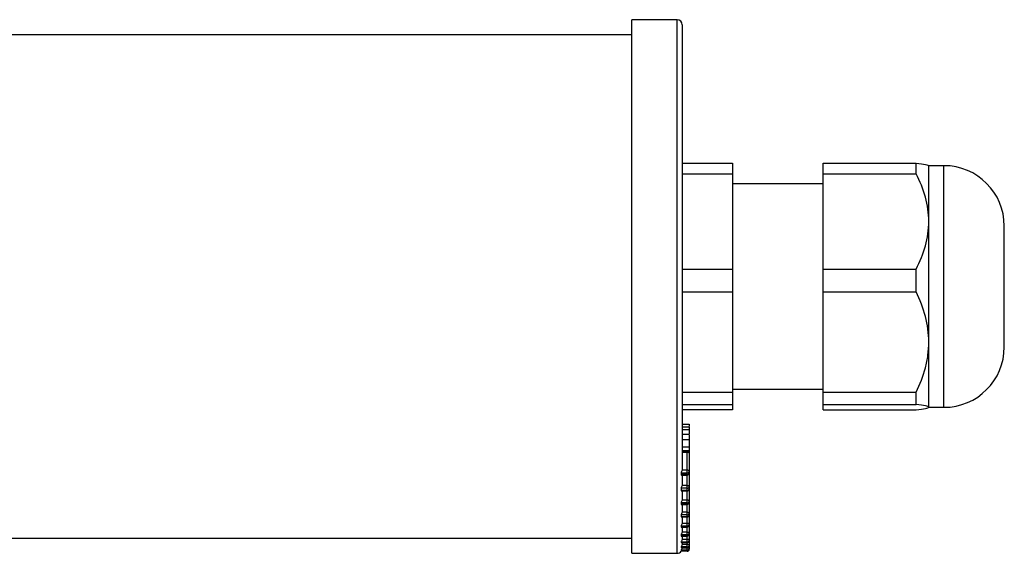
# Model space of a CAD drawing. Header units: millimetres. Extents: x -892 to 1035, y 405 to 463.
# Tile 2 of 3: x 794 to 892, y 408 to 461. Entities that reach past the tile are written whole.
import ezdxf

# ---------------------------------------------------------------- set-up
doc = ezdxf.new("R2010")
doc.units = ezdxf.units.MM

msp = doc.modelspace()

# ---------------------------------------------------------------- linework, layer by layer
at = {"color": 7, "linetype": 'Continuous', "lineweight": 25}
for p, q in [((859.7, 460.879), (855.2, 460.879)), ((855.2, 407.879), (855.2, 460.879)), ((860.2, 460.379), (860.2, 416.207)), ((855.2, 459.379), (-886.8, 459.379)), ((860.2, 446.621), (865.2, 446.621)), ((865.2, 446.621), (865.2, 445.577)), ((874.2, 446.621), (883.45, 446.621)), ((874.2, 445.577), (874.2, 446.621)), ((883.45, 445.577), (883.45, 446.621)), ((886.2, 446.379), (884.7, 446.379)), ((884.7, 440.844), (884.7, 446.379)), ((860.2, 445.577), (865.2, 445.577)), ((865.2, 445.577), (865.2, 436.111)), ((874.2, 445.577), (883.45, 445.577)), ((874.2, 436.111), (874.2, 445.577)), ((874.2, 444.579), (865.2, 444.579)), ((884.7, 428.856), (884.7, 440.844)), ((892.2, 437.611), (892.2, 440.379)), ((892.2, 428.379), (892.2, 437.611)), ((860.2, 436.111), (865.2, 436.111)), ((865.2, 436.111), (865.2, 433.844)), ((874.2, 436.111), (883.45, 436.111)), ((874.2, 433.844), (874.2, 436.111)), ((883.45, 433.844), (883.45, 436.111)), ((860.2, 433.844), (865.2, 433.844)), ((865.2, 433.844), (865.2, 423.868)), ((874.2, 433.844), (883.45, 433.844)), ((874.2, 423.868), (874.2, 433.844)), ((884.7, 422.391), (884.7, 428.856)), ((860.2, 423.868), (865.2, 423.868)), ((865.2, 424.179), (874.2, 424.179)), ((865.2, 423.868), (865.2, 422.646)), ((874.2, 423.868), (883.45, 423.868)), ((874.2, 422.646), (874.2, 423.868)), ((883.45, 422.646), (883.45, 423.868)), ((860.2, 422.646), (865.2, 422.646)), ((865.2, 422.646), (865.2, 422.137)), ((874.2, 422.646), (883.45, 422.646)), ((874.2, 422.137), (874.2, 422.646)), ((865.2, 422.137), (860.2, 422.137)), ((874.2, 422.137), (883.45, 422.137)), ((884.7, 422.379), (886.2, 422.379)), ((860.2, 420.717), (860.9, 420.717)), ((860.2, 420.713), (860.9, 420.713)), ((860.9, 420.717), (860.9, 420.713)), ((860.9, 420.713), (860.9, 420.488)), ((860.9, 420.413), (860.2, 420.413)), ((860.2, 420.187), (860.9, 420.187)), ((860.2, 420.186), (860.9, 420.186)), ((860.9, 419.68), (860.2, 419.68)), ((860.9, 420.187), (860.9, 420.186)), ((860.9, 419.68), (860.9, 419.213)), ((860.2, 419.18), (860.9, 419.18)), ((860.9, 419.213), (860.9, 419.18)), ((860.9, 419.18), (860.9, 418.469)), ((860.2, 418.469), (860.9, 418.469)), ((860.2, 418.465), (860.9, 418.465)), ((860.2, 418.091), (860.9, 418.091)), ((860.2, 418.051), (860.9, 418.051)), ((860.2, 417.942), (860.9, 417.942)), ((860.2, 417.917), (860.9, 417.917)), ((860.9, 418.469), (860.9, 418.465)), ((860.9, 418.465), (860.9, 418.091)), ((860.9, 418.091), (860.9, 418.051)), ((860.9, 418.051), (860.9, 417.942)), ((860.9, 417.942), (860.9, 417.917)), ((860.9, 417.917), (860.9, 417.832)), ((860.9, 417.832), (860.9, 415.994)), ((860.7, 415.852), (860.099, 415.852)), ((860.7, 415.711), (860.099, 415.711)), ((860.7, 416.135), (860.189, 416.135)), ((860.7, 415.852), (860.7, 416.135)), ((860.7, 415.711), (860.7, 415.852)), ((860.9, 415.994), (860.9, 415.852)), ((860.9, 415.852), (860.9, 414.497)), ((860.137, 415.652), (860.7, 415.652)), ((860.2, 415.652), (860.2, 414.705)), ((860.7, 414.344), (860.099, 414.344)), ((860.7, 414.119), (860.099, 414.119)), ((860.13, 414.072), (860.7, 414.072)), ((860.7, 414.626), (860.189, 414.626)), ((860.2, 414.072), (860.2, 413.254)), ((860.7, 414.344), (860.7, 414.626)), ((860.7, 414.119), (860.7, 414.344)), ((860.9, 414.497), (860.9, 414.272)), ((860.9, 414.272), (860.9, 413.056)), ((860.7, 412.892), (860.099, 412.892)), ((860.7, 412.777), (860.099, 412.777)), ((860.7, 413.17), (860.189, 413.17)), ((860.7, 412.892), (860.7, 413.17)), ((860.7, 412.777), (860.7, 412.892)), ((860.9, 413.056), (860.9, 412.941)), ((860.9, 412.941), (860.9, 411.863)), ((860.124, 412.741), (860.7, 412.741)), ((860.7, 411.963), (860.189, 411.963)), ((860.2, 412.741), (860.2, 412.052)), ((860.7, 411.689), (860.7, 411.963)), ((860.9, 411.863), (860.9, 411.688)), ((860.7, 411.689), (860.099, 411.689)), ((860.7, 411.514), (860.099, 411.514)), ((860.118, 411.488), (860.7, 411.488)), ((860.7, 410.85), (860.189, 410.85)), ((860.2, 411.488), (860.2, 410.943)), ((860.7, 411.514), (860.7, 411.689)), ((860.7, 410.585), (860.7, 410.85)), ((860.9, 411.688), (860.9, 410.766)), ((860.7, 410.585), (860.099, 410.585)), ((860.7, 410.5), (860.099, 410.5)), ((860.113, 410.481), (860.7, 410.481)), ((860.7, 409.981), (860.189, 409.981)), ((860.2, 410.481), (860.2, 410.078)), ((860.7, 410.5), (860.7, 410.585)), ((860.7, 409.724), (860.7, 409.981)), ((860.9, 410.766), (860.9, 410.681)), ((860.9, 410.681), (860.9, 409.912)), ((860.9, 409.912), (860.9, 409.792)), ((-886.8, 409.379), (855.2, 409.379)), ((860.7, 409.724), (860.099, 409.724)), ((860.7, 409.604), (860.099, 409.604)), ((860.7, 409), (860.099, 409)), ((860.099, 408.949), (860.105, 408.943)), ((860.7, 408.949), (860.099, 408.949)), ((860.105, 408.942), (860.7, 408.942)), ((860.108, 409.592), (860.7, 409.592)), ((860.7, 409.245), (860.189, 409.245)), ((860.2, 409.592), (860.2, 409.344)), ((860.2, 408.942), (860.2, 408.842)), ((860.7, 409.604), (860.7, 409.724)), ((860.7, 409), (860.7, 409.245)), ((860.7, 408.949), (860.7, 409)), ((860.9, 409.792), (860.9, 409.193)), ((860.9, 409.193), (860.9, 409.142)), ((860.9, 409.142), (860.9, 408.705)), ((855.2, 407.879), (859.7, 407.879)), ((860.7, 408.508), (860.099, 408.508)), ((860.099, 408.447), (860.103, 408.447)), ((860.7, 408.447), (860.099, 408.447)), ((860.7, 408.187), (860.099, 408.187)), ((860.099, 408.17), (860.101, 408.171)), ((860.7, 408.17), (860.099, 408.17)), ((860.7, 408.078), (860.099, 408.078)), ((860.101, 408.169), (860.7, 408.169)), ((860.103, 408.444), (860.7, 408.444)), ((860.7, 408.74), (860.189, 408.74)), ((860.194, 408.444), (860.189, 408.404)), ((860.7, 408.404), (860.189, 408.404)), ((860.7, 408.508), (860.7, 408.74)), ((860.7, 408.447), (860.7, 408.508)), ((860.7, 408.187), (860.7, 408.404)), ((860.7, 408.17), (860.7, 408.187)), ((860.9, 408.705), (860.9, 408.644)), ((860.9, 408.644), (860.9, 408.386)), ((860.9, 408.386), (860.9, 408.369)), ((860.9, 408.369), (860.9, 408.278))]:
    msp.add_line(p, q, dxfattribs=at)
at = {"color": 8, "linetype": 'Continuous', "lineweight": 25}
for p, q in [((859.7, 407.879), (859.7, 460.879)), ((886.2, 440.844), (886.2, 446.379)), ((886.2, 422.379), (886.2, 440.844)), ((860.7, 416.135), (860.7, 417.917)), ((860.7, 415.652), (860.7, 415.711)), ((860.7, 414.626), (860.7, 415.652)), ((860.7, 414.072), (860.7, 414.119)), ((860.7, 413.17), (860.7, 414.072)), ((860.7, 412.741), (860.7, 412.777)), ((860.7, 411.963), (860.7, 412.741)), ((860.7, 411.488), (860.7, 411.514)), ((860.7, 410.85), (860.7, 411.488)), ((860.7, 410.481), (860.7, 410.5)), ((860.7, 409.981), (860.7, 410.481)), ((860.7, 409.592), (860.7, 409.604)), ((860.7, 409.245), (860.7, 409.592)), ((860.7, 408.942), (860.7, 408.949)), ((860.7, 408.74), (860.7, 408.942)), ((860.7, 408.444), (860.7, 408.447)), ((860.7, 408.404), (860.7, 408.444)), ((860.7, 408.169), (860.7, 408.17)), ((860.7, 408.078), (860.7, 408.169)), ((860.878, 408.278), (860.9, 408.278))]:
    msp.add_line(p, q, dxfattribs=at)
at = {"color": 7, "linetype": 'Continuous', "lineweight": 25, "flags": 128}
for points in [[(860.7, 414.626), (860.739, 414.623), (860.777, 414.616), (860.811, 414.604), (860.842, 414.588), (860.866, 414.568), (860.885, 414.546), (860.896, 414.522), (860.9, 414.497)], [(860.9, 413.056), (860.896, 413.078), (860.885, 413.1), (860.866, 413.12), (860.842, 413.137), (860.811, 413.151), (860.777, 413.162), (860.739, 413.168), (860.7, 413.17)], [(860.7, 411.963), (860.739, 411.961), (860.777, 411.955), (860.811, 411.946), (860.842, 411.933), (860.866, 411.918), (860.885, 411.901), (860.896, 411.882), (860.9, 411.863)], [(860.9, 410.766), (860.896, 410.782), (860.885, 410.798), (860.866, 410.813), (860.842, 410.826), (860.811, 410.836), (860.777, 410.844), (860.739, 410.849), (860.7, 410.85)], [(860.7, 409.981), (860.739, 409.979), (860.777, 409.975), (860.811, 409.969), (860.842, 409.961), (860.866, 409.95), (860.885, 409.938), (860.896, 409.925), (860.9, 409.912)]]:
    msp.add_lwpolyline(points, dxfattribs=at)
at = {"color": 7, "linetype": 'Continuous', "lineweight": 25}
for centre, radius, start, end in [((859.7, 460.379), 0.5, 360, 90), ((886.2, 440.379), 6, 0, 90), ((886.2, 428.379), 6, 270, 0), ((860.7, 417.832), 0.2, 0, 25.01212), ((860.725, 415.958), 0.179, 11.42175, 98.04947), ((860.725, 416.029), 0.179, 261.95053, 348.57825), ((860.7, 415.852), 0.2, 270, 0), ((860.725, 415.887), 0.179, 261.95053, 348.57825), ((860.721, 414.524), 0.181, 263.45913, 351.44831), ((860.7, 414.272), 0.2, 270, 0), ((860.721, 414.299), 0.181, 263.45913, 351.44831), ((860.717, 413.076), 0.185, 264.88893, 353.75645), ((860.7, 412.941), 0.2, 270, 0), ((860.717, 412.961), 0.185, 264.88893, 353.75645), ((860.713, 411.877), 0.188, 266.18874, 355.59805), ((860.7, 411.688), 0.2, 270, 0), ((860.713, 411.702), 0.188, 266.18874, 355.59805), ((860.709, 410.776), 0.191, 267.32466, 357.04786), ((860.7, 410.681), 0.2, 270, 0), ((860.709, 410.691), 0.191, 267.32466, 357.04786), ((860.706, 409.918), 0.194, 268.27456, 358.16379), ((860.7, 409.792), 0.2, 270, 0), ((860.706, 409.799), 0.194, 268.27456, 358.16379), ((860.747, 409.013), 0.237, 49.60931, 101.36905), ((860.703, 409.197), 0.197, 269.02424, 358.98981), ((860.7, 409.142), 0.2, 270, 0), ((860.703, 409.145), 0.197, 269.02424, 358.98981), ((859.7, 408.379), 0.5, 270, 322.95875), ((860.749, 408.426), 0.318, 61.51839, 98.77946), ((860.702, 408.707), 0.198, 269.56481, 359.55809), ((860.7, 408.644), 0.2, 270, 0), ((860.702, 408.646), 0.198, 269.56481, 359.55809), ((860.75, 407.817), 0.589, 75.20406, 94.83381), ((860.7, 408.387), 0.2, 269.89099, 359.89057), ((860.7, 408.369), 0.2, 270, 0), ((860.7, 408.369), 0.2, 269.89099, 359.89057), ((860.7, 408.278), 0.2, 270, 0)]:
    msp.add_arc(centre, radius, start, end, dxfattribs=at)
at = {"color": 8, "linetype": 'Continuous', "lineweight": 25}
msp.add_arc((860.781, 417.828), 0.12, 2.16087, 48.12871, dxfattribs=at)
at = {"color": 7, "linetype": 'Continuous', "lineweight": 25}
for points, knots in [([(883.45, 446.621), (883.829, 446.581), (884.141, 446.54), (884.469, 446.476), (884.554, 446.455), (884.67, 446.411), (884.7, 446.389), (884.7, 446.367)], [0, 0, 0, 0, 0.5, 0.5, 0.75, 0.75, 1, 1, 1, 1]), ([(884.7, 440.844), (884.7, 441.665), (884.58, 442.468), (884.146, 444.046), (883.829, 444.824), (883.45, 445.577)], [0, 0, 0, 0, 0.5, 0.5, 1, 1, 1, 1]), ([(883.45, 436.111), (883.829, 436.863), (884.141, 437.631), (884.469, 438.812), (884.554, 439.211), (884.67, 440.022), (884.7, 440.433), (884.7, 440.844)], [0, 0, 0, 0, 0.5, 0.5, 0.75, 0.75, 1, 1, 1, 1]), ([(884.7, 428.856), (884.7, 429.721), (884.58, 430.568), (884.146, 432.231), (883.829, 433.05), (883.45, 433.844)], [0, 0, 0, 0, 0.5, 0.5, 1, 1, 1, 1]), ([(883.45, 423.868), (883.829, 424.662), (884.141, 425.47), (884.469, 426.715), (884.554, 427.136), (884.67, 427.99), (884.7, 428.423), (884.7, 428.856)], [0, 0, 0, 0, 0.5, 0.5, 0.75, 0.75, 1, 1, 1, 1]), ([(884.7, 422.391), (884.7, 422.436), (884.58, 422.479), (884.146, 422.564), (883.829, 422.605), (883.45, 422.646)], [0, 0, 0, 0, 0.5, 0.5, 1, 1, 1, 1]), ([(883.45, 422.137), (883.829, 422.177), (884.141, 422.219), (884.469, 422.282), (884.554, 422.304), (884.67, 422.347), (884.7, 422.369), (884.7, 422.391)], [0, 0, 0, 0, 0.5, 0.5, 0.75, 0.75, 1, 1, 1, 1]), ([(860.9, 420.396), (860.9, 420.401), (860.9, 420.424), (860.9, 420.331), (860.9, 420.235), (860.9, 420.187)], [0, 0, 0, 0, 0.134842, 0.56678, 1, 1, 1, 1]), ([(860.9, 420.186), (860.9, 420.12), (860.9, 420.001), (860.9, 419.831), (860.9, 419.756)], [0, 0, 0, 0, 0.563158, 1, 1, 1, 1]), ([(860.189, 416.135), (860.178, 416.097), (860.157, 416.046), (860.118, 415.944), (860.099, 415.891), (860.099, 415.852)], [0, 0, 0, 0, 0.5, 0.5, 1, 1, 1, 1]), ([(860.099, 415.711), (860.101, 415.698), (860.103, 415.673), (860.119, 415.654), (860.132, 415.654), (860.137, 415.654)], [0, 0, 0, 0, 0.365346, 0.729062, 1, 1, 1, 1]), ([(860.189, 414.626), (860.178, 414.584), (860.157, 414.532), (860.117, 414.431), (860.099, 414.379), (860.099, 414.344)], [0, 0, 0, 0, 0.5, 0.5, 1, 1, 1, 1]), ([(860.099, 414.119), (860.1, 414.108), (860.103, 414.085), (860.117, 414.072), (860.127, 414.074), (860.13, 414.074)], [0, 0, 0, 0, 0.412266, 0.822704, 1, 1, 1, 1]), ([(860.189, 413.17), (860.178, 413.126), (860.157, 413.073), (860.118, 412.973), (860.099, 412.924), (860.099, 412.892)], [0, 0, 0, 0, 0.5, 0.5, 1, 1, 1, 1]), ([(860.099, 412.777), (860.101, 412.768), (860.103, 412.748), (860.115, 412.739), (860.123, 412.742), (860.124, 412.742)], [0, 0, 0, 0, 0.474566, 0.947014, 1, 1, 1, 1]), ([(860.189, 411.963), (860.178, 411.916), (860.157, 411.861), (860.117, 411.763), (860.099, 411.717), (860.099, 411.689)], [0, 0, 0, 0, 0.5, 0.5, 1, 1, 1, 1]), ([(860.099, 411.514), (860.1, 411.506), (860.102, 411.49), (860.113, 411.489), (860.118, 411.489)], [0, 0, 0, 0, 0.554767, 1, 1, 1, 1]), ([(860.189, 410.85), (860.178, 410.801), (860.157, 410.747), (860.118, 410.651), (860.099, 410.608), (860.099, 410.585)], [0, 0, 0, 0, 0.5, 0.5, 1, 1, 1, 1]), ([(860.099, 410.5), (860.1, 410.493), (860.102, 410.481), (860.111, 410.483), (860.113, 410.483)], [0, 0, 0, 0, 0.669519, 1, 1, 1, 1]), ([(860.189, 409.981), (860.178, 409.93), (860.157, 409.875), (860.117, 409.783), (860.099, 409.743), (860.099, 409.724)], [0, 0, 0, 0, 0.5, 0.5, 1, 1, 1, 1]), ([(860.099, 409.604), (860.1, 409.598), (860.1, 409.591), (860.107, 409.593), (860.108, 409.594)], [0, 0, 0, 0, 0.8408, 1, 1, 1, 1]), ([(860.189, 409.245), (860.178, 409.193), (860.157, 409.139), (860.118, 409.051), (860.099, 409.015), (860.099, 409)], [0, 0, 0, 0, 0.5, 0.5, 1, 1, 1, 1]), ([(860.189, 408.74), (860.178, 408.687), (860.157, 408.634), (860.117, 408.55), (860.099, 408.518), (860.099, 408.508)], [0, 0, 0, 0, 0.5, 0.5, 1, 1, 1, 1]), ([(860.189, 408.404), (860.178, 408.35), (860.157, 408.298), (860.118, 408.22), (860.099, 408.192), (860.099, 408.187)], [0, 0, 0, 0, 0.5, 0.5, 1, 1, 1, 1]), ([(860.152, 408.169), (860.15, 408.164), (860.139, 408.138), (860.119, 408.108), (860.102, 408.082), (860.1, 408.08), (860.099, 408.078)], [0, 0, 0, 0, 0.083798, 0.452074, 0.7573819, 1, 1, 1, 1])]:
    msp.add_open_spline(points, degree=3, knots=knots, dxfattribs=at)
for points in [[(860.099, 415.852), (860.1, 415.805), (860.1, 415.758), (860.099, 415.711)], [(860.2, 416.207), (860.2, 416.183), (860.197, 416.159), (860.189, 416.135)], [(860.099, 414.344), (860.1, 414.269), (860.1, 414.194), (860.099, 414.119)], [(860.2, 414.705), (860.2, 414.678), (860.196, 414.652), (860.189, 414.626)], [(860.099, 412.892), (860.1, 412.854), (860.1, 412.815), (860.099, 412.777)], [(860.2, 413.254), (860.2, 413.226), (860.197, 413.198), (860.189, 413.17)], [(860.2, 412.052), (860.2, 412.022), (860.196, 411.992), (860.189, 411.963)], [(860.099, 411.689), (860.1, 411.631), (860.1, 411.573), (860.099, 411.514)], [(860.2, 410.943), (860.2, 410.912), (860.197, 410.881), (860.189, 410.85)], [(860.099, 410.585), (860.1, 410.556), (860.1, 410.528), (860.099, 410.5)], [(860.2, 410.078), (860.2, 410.045), (860.196, 410.013), (860.189, 409.981)], [(860.099, 409.724), (860.1, 409.684), (860.1, 409.644), (860.099, 409.604)], [(860.099, 409), (860.1, 408.983), (860.1, 408.966), (860.099, 408.949)], [(860.2, 409.344), (860.2, 409.311), (860.197, 409.278), (860.189, 409.245)], [(860.099, 408.508), (860.1, 408.488), (860.1, 408.468), (860.099, 408.447)], [(860.099, 408.187), (860.1, 408.181), (860.1, 408.175), (860.099, 408.17)], [(860.2, 408.842), (860.2, 408.808), (860.196, 408.774), (860.189, 408.74)]]:
    msp.add_open_spline(points, degree=3, dxfattribs=at)

doc.saveas('drawing.dxf')
